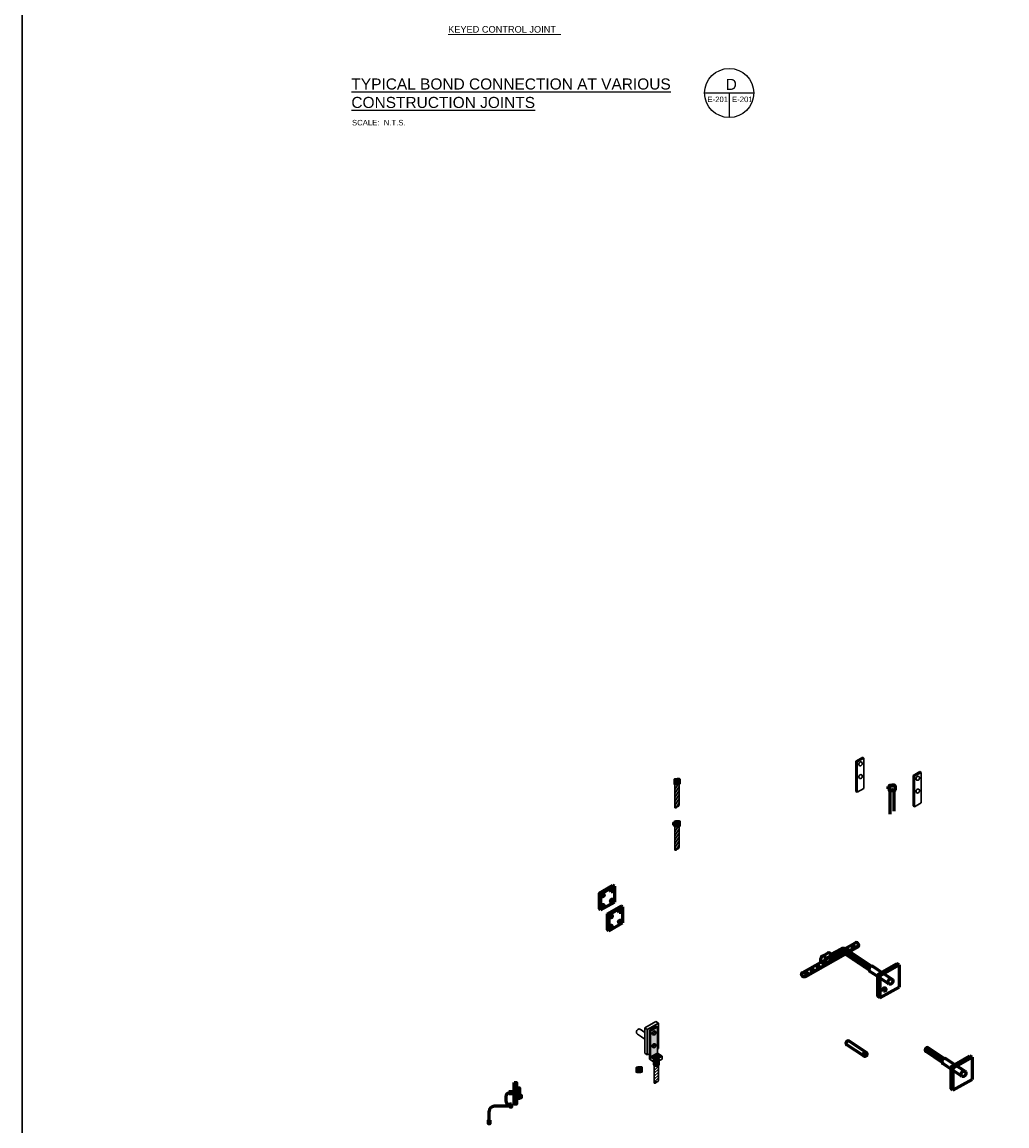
# Model space of a CAD drawing. Header units: inches. Extents: x 294 to 9722, y 170 to 7422.
# Tile 26 of 35: x 6516 to 8119, y 1941 to 3738. Entities that reach past the tile are written whole.
import ezdxf

# ---------------------------------------------------------------- set-up
doc = ezdxf.new("R2010")
doc.units = ezdxf.units.IN
doc.header["$MEASUREMENT"] = 0
for name, color, linetype, lineweight in [('E-ANNO-TEXT', 7, 'Continuous', 25), ('E-GND-GES', 92, 'Continuous', 60), ('E-LPS-COND', 92, 'Continuous', 60), ('G-ANNO-TEXT', 7, 'Continuous', 0)]:
    doc.layers.add(name, color=color, linetype=linetype, lineweight=lineweight)
doc.styles.add("1 2 1'-0", font='arial.ttf', dxfattribs={"height": 3})
doc.styles.get("Standard").update_dxf_attribs({"font": 'arial.ttf'})
pattern_1 = [(75, (6171.745, 1172.293), (-7.485925, 2.005848), []), (165, (6171.745, 1172.293), (-2.005848, -7.485925), [])]

msp = doc.modelspace()

# ---------------------------------------------------------------- hatches: boundary and pattern name
at = {"layer": 'E-GND-GES', "lineweight": 30}
h = msp.add_hatch(color=0, dxfattribs=at)
h.dxf.hatch_style = 1
edge = h.paths.add_edge_path()
edge.add_ellipse((7581.96964, 2498.10991), major_axis=(4.94119, 0.24604), ratio=0.1891321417, start_angle=0, end_angle=178.92087072, ccw=False)
edge.add_line((7586.91083, 2498.46761), (7586.91083, 2506.00639))
edge.add_ellipse((7581.96964, 2505.778), major_axis=(4.94119, 0.24604), ratio=0.1891321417, start_angle=180, end_angle=358.92087072, ccw=False)
edge.add_line((7577.02845, 2505.42031), (7577.02845, 2497.88152))
edge = h.paths.add_edge_path()
edge.add_ellipse((7581.96964, 2498.10991), major_axis=(4.94119, 0.24604), ratio=0.1891321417, start_angle=180, end_angle=538.92087072)
edge.add_line((7577.02845, 2497.88152), (7577.02845, 2497.86388))
h = msp.add_hatch(color=0, dxfattribs=at)
h.dxf.hatch_style = 1
edge = h.paths.add_edge_path()
edge.add_ellipse((7581.96964, 2505.778), major_axis=(3.34505, 0.16656), ratio=0.1891321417, start_angle=0, end_angle=360)
h = msp.add_hatch(dxfattribs=at)
h.set_pattern_fill('ANSI31', color=0, scale=27, angle=194)
h.set_pattern_definition([(239, (5895.476, 1542.4195), (2.8929396, -1.7382535), [])])
edge = h.paths.add_edge_path()
edge.add_ellipse((7581.96964, 2498.10991), major_axis=(4.94119, 0.24604), ratio=0.1891321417, start_angle=226.85530253, end_angle=312.05744982, ccw=False)
edge.add_line((7578.62459, 2497.2598), (7578.62459, 2459.09007))
edge.add_arc((7581.2504, 2458.88491), 2.63381, 72.64210107, 175.53239854, ccw=False)
edge.add_arc((7582.90573, 2463.65469), 2.4177, 248.92035185, 365.55093439)
edge.add_line((7585.31209, 2463.88855), (7585.31417, 2497.58086))
at = {"layer": 'E-GND-GES'}
h = msp.add_hatch(dxfattribs=at)
h.set_pattern_fill('ANSI31', color=0, scale=5.2, angle=121)
h.set_pattern_definition([(166, (6347.3446, 1537.5685), (-0.15724923, -0.63069222), [])])
edge = h.paths.add_edge_path()
edge.add_ellipse((7932.09568, 2495.47503), major_axis=(3.34505, 0.16656), ratio=0.1891321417, start_angle=0, end_angle=360)
at = {"layer": 'E-GND-GES', "lineweight": 30}
h = msp.add_hatch(color=0, dxfattribs=at)
h.dxf.hatch_style = 1
h.paths.add_polyline_path([(7577.02845, 2433.99541), (7575.05941, 2435.30875), (7575.05941, 2431.42418), (7577.02845, 2430.11084)])
h.paths.add_polyline_path([(7577.02845, 2435.84812), (7575.05941, 2435.30875), (7577.02845, 2433.99541)])
h = msp.add_hatch(color=0, dxfattribs=at)
h.dxf.hatch_style = 1
edge = h.paths.add_edge_path()
edge.add_ellipse((7581.96964, 2429.25615), major_axis=(4.94119, 0.24604), ratio=0.1891321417, start_angle=0, end_angle=178.92087072, ccw=False)
edge.add_line((7586.91083, 2429.61385), (7586.91083, 2437.15263))
edge.add_ellipse((7581.96964, 2436.92424), major_axis=(4.94119, 0.24604), ratio=0.1891321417, start_angle=180, end_angle=358.92087072, ccw=False)
edge.add_line((7577.02845, 2436.56654), (7577.02845, 2429.02776))
edge = h.paths.add_edge_path()
edge.add_ellipse((7581.96964, 2429.25615), major_axis=(4.94119, 0.24604), ratio=0.1891321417, start_angle=180, end_angle=538.92087072)
edge.add_line((7577.02845, 2429.02776), (7577.02845, 2429.01011))
h = msp.add_hatch(color=0, dxfattribs=at)
h.dxf.hatch_style = 1
edge = h.paths.add_edge_path()
edge.add_ellipse((7581.96964, 2436.92424), major_axis=(3.34505, 0.16656), ratio=0.1891321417, start_angle=0, end_angle=360)
h = msp.add_hatch(dxfattribs=at)
h.set_pattern_fill('ANSI31', color=0, scale=27, angle=194)
h.set_pattern_definition([(239, (5895.476, 1473.5658), (2.8929396, -1.7382535), [])])
edge = h.paths.add_edge_path()
edge.add_ellipse((7581.96964, 2429.25615), major_axis=(4.94119, 0.24604), ratio=0.1891321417, start_angle=226.85530253, end_angle=312.05744982, ccw=False)
edge.add_line((7578.62459, 2428.40603), (7578.62459, 2390.23631))
edge.add_arc((7581.2504, 2390.03115), 2.63381, 72.64210107, 175.53239854, ccw=False)
edge.add_arc((7582.90573, 2394.80092), 2.4177, 248.92035185, 365.55093439)
edge.add_line((7585.31209, 2395.03479), (7585.31417, 2428.7271))
at = {"layer": 'E-GND-GES'}
h = msp.add_hatch(dxfattribs=at)
h.set_pattern_fill('ANSI31', color=0, scale=12, angle=140)
h.set_pattern_definition([(185, (6171.7453, 1172.2933), (0.1307336, -1.494292), [])])
edge = h.paths.add_edge_path()
edge.add_arc((7852.16859, 2222.2935), 8, 56.29690175, 119.45708408)
edge.add_line((7848.23442, 2229.2593), (7832.29681, 2220.25798))
edge.add_ellipse((7828.68593, 2219.11514), major_axis=(3.78638, 0.09393), ratio=0.9995949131, start_angle=355.21845111, end_angle=376.14767709, ccw=False)
edge.add_line((7832.46696, 2218.89057), (7832.47193, 2218.89338))
edge.add_line((7832.47193, 2218.89338), (7832.47193, 2212.32734))
edge.add_line((7832.47193, 2212.32734), (7849.0009, 2221.66264))
edge.add_arc((7851.95153, 2216.4383), 6, 56.29690175, 119.45708408, ccw=False)
edge.add_line((7855.28087, 2221.42984), (7894.12309, 2195.52227))
edge.add_ellipse((7898.02589, 2197.12114), major_axis=(-2.17242, -4.1537), ratio=0.7989329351, start_angle=216.76940226, end_angle=313.4812668, ccw=False)
edge.add_line((7897.77966, 2201.4874), (7856.6077, 2228.94889))
h = msp.add_hatch(dxfattribs=at)
h.set_pattern_fill('NET', color=0, scale=62, angle=75)
h.set_pattern_definition(pattern_1)
edge = h.paths.add_edge_path()
edge.add_ellipse((7874.19333, 2236.10437), major_axis=(2.20632, -3.33649), ratio=0.7989329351, start_angle=360, end_angle=540)
edge.add_line((7871.98701, 2239.44086), (7854.91329, 2229.80793))
edge.add_arc((7852.16859, 2222.2935), 8, 56.29690175, 69.93490284, ccw=False)
edge.add_line((7856.6077, 2228.94889), (7862.57554, 2224.96837))
edge.add_line((7862.57554, 2224.96837), (7876.39965, 2232.76788))
h = msp.add_hatch(dxfattribs=at)
h.set_pattern_fill('NET', color=0, scale=62, angle=75)
h.set_pattern_definition(pattern_1)
edge = h.paths.add_edge_path()
edge.add_line((7855.7496, 2221.1172), (7855.28087, 2221.42984))
edge.add_arc((7851.95153, 2216.4383), 6, 56.29690175, 119.45708408)
edge.add_line((7849.0009, 2221.66264), (7832.47193, 2212.32734))
edge.add_line((7832.47193, 2212.32734), (7832.47193, 2211.25914))
edge.add_line((7832.47193, 2211.25914), (7823.70867, 2206.30979))
edge.add_line((7823.70867, 2206.30979), (7816.13666, 2207.9303))
edge.add_line((7816.13666, 2207.9303), (7786.27447, 2191.08216))
edge.add_ellipse((7788.16659, 2187.5684), major_axis=(2.20632, -3.33649), ratio=0.7989329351, start_angle=0, end_angle=173.53453794, ccw=False)
edge.add_line((7790.37291, 2184.23191), (7855.7496, 2221.1172))
at = {"layer": 'E-GND-GES', "lineweight": 30}
h = msp.add_hatch(color=0, dxfattribs=at)
h.dxf.hatch_style = 1
h.paths.add_polyline_path([(7537.00489, 2097.29372), (7548.09466, 2103.56708), (7550.0637, 2102.25374), (7550.03554, 2066.38682), (7551.57173, 2067.25583), (7551.57173, 2108.72783), (7533.52339, 2098.51807), (7533.52339, 2057.04607), (7537.00489, 2059.01552)])
h = msp.add_hatch(color=0, dxfattribs=at)
h.dxf.hatch_style = 1
h.paths.add_polyline_path([(7550.0637, 2102.25374), (7538.97394, 2095.98037), (7538.97394, 2053.61464), (7550.03042, 2059.86918)])
edge = h.paths.add_edge_path(flags=16)
edge.add_ellipse((7544.52544, 2092.7528), major_axis=(-1.56414, -2.99067), ratio=0.7989329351, start_angle=329.14922726, end_angle=561.1014418, ccw=False)
edge.add_ellipse((7544.52544, 2092.7528), major_axis=(-1.56414, -2.99067), ratio=0.7989329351, start_angle=201.1014418, end_angle=329.14922726, ccw=False)
edge = h.paths.add_edge_path(flags=16)
edge.add_ellipse((7544.52544, 2072.0168), major_axis=(-1.56414, -2.99067), ratio=0.7989329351, start_angle=202.51259684, end_angle=328.97539206, ccw=False)
edge.add_ellipse((7544.52544, 2072.0168), major_axis=(-1.56414, -2.99067), ratio=0.7989329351, start_angle=328.97539206, end_angle=562.51259684, ccw=False)
at = {"layer": 'E-GND-GES'}
h = msp.add_hatch(dxfattribs=at)
h.set_pattern_fill('ANSI31', color=0, scale=9.1, angle=60)
h.set_pattern_definition([(105, (6330.6818, 1071.4648), (-1.0987406, -0.29440666), [])])
edge = h.paths.add_edge_path()
edge.add_ellipse((8016.8651, 2046.9199), major_axis=(-2.17242, -4.1537), ratio=0.7989329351, start_angle=216.76940226, end_angle=313.4812668, ccw=False)
edge.add_line((8014.52406, 2052.68338), (7990.4728, 2068.72546))
edge.add_ellipse((7988.84348, 2065.61018), major_axis=(-1.62932, -3.11528), ratio=0.7989329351, start_angle=180, end_angle=360)
edge.add_line((7987.21416, 2062.49491), (8012.9623, 2045.32103))
at = {"layer": 'E-GND-GES', "lineweight": 30}
h = msp.add_hatch(color=0, dxfattribs=at)
h.dxf.hatch_style = 1
edge = h.paths.add_edge_path()
edge.add_line((7550.0637, 2059.88801), (7538.97394, 2053.61464))
edge.add_line((7538.97394, 2053.61464), (7543.78885, 2050.40312))
edge.add_ellipse((7548.29473, 2049.61365), major_axis=(4.63216, 0), ratio=0.7348932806, start_angle=37.11612019, end_angle=166.59024122, ccw=False)
edge.add_line((7551.98848, 2051.66782), (7557.61552, 2054.85098))
edge.add_line((7557.61552, 2054.85098), (7550.0637, 2059.88801))
h = msp.add_hatch(color=0, dxfattribs=at)
h.dxf.hatch_style = 1
edge = h.paths.add_edge_path()
edge.add_ellipse((7548.29473, 2049.61365), major_axis=(4.63216, 0), ratio=0.7348932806, start_angle=37.11612019, end_angle=166.59024122)
edge.add_line((7543.78885, 2050.40312), (7544.95, 2049.62863))
edge.add_ellipse((7548.29473, 2049.61365), major_axis=(3.34479, 0), ratio=0.7348932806, start_angle=36.93466646, end_angle=179.65066297, ccw=False)
edge.add_line((7550.96829, 2051.09071), (7551.98848, 2051.66782))
edge = h.paths.add_edge_path()
edge.add_ellipse((7548.29473, 2049.61365), major_axis=(3.34479, 0), ratio=0.7348932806, start_angle=36.93466646, end_angle=179.65066297)
edge.add_line((7544.95, 2049.62863), (7546.52576, 2048.57761))
edge.add_line((7546.52576, 2048.57761), (7550.96829, 2051.09071))
h = msp.add_hatch(color=0, dxfattribs=at)
h.dxf.hatch_style = 1
edge = h.paths.add_edge_path()
edge.add_ellipse((7520.47572, 2029.1389), major_axis=(4.94119, 0.24604), ratio=0.1891321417, start_angle=0, end_angle=178.92087072, ccw=False)
edge.add_line((7525.41691, 2029.38493), (7525.41691, 2037.03538))
edge.add_ellipse((7520.47572, 2036.80699), major_axis=(4.94119, 0.24604), ratio=0.1891321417, start_angle=180, end_angle=358.92087072, ccw=False)
edge.add_line((7515.53453, 2036.56095), (7515.53453, 2028.9105))
edge = h.paths.add_edge_path()
edge.add_ellipse((7520.47572, 2029.1389), major_axis=(4.94119, 0.24604), ratio=0.1891321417, start_angle=180, end_angle=538.92087072)
edge.add_line((7515.53453, 2028.9105), (7515.53453, 2028.89286))
h = msp.add_hatch(color=0, dxfattribs=at)
h.dxf.hatch_style = 1
edge = h.paths.add_edge_path()
edge.add_ellipse((7520.47572, 2036.80699), major_axis=(3.34505, 0.16656), ratio=0.1891321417, start_angle=0, end_angle=360)
h = msp.add_hatch(color=0, dxfattribs=at)
h.dxf.hatch_style = 1
edge = h.paths.add_edge_path()
edge.add_line((7552.92689, 2047.57951), (7546.52576, 2043.95845))
edge.add_line((7546.52576, 2043.95845), (7543.66256, 2045.86819))
edge.add_line((7543.66256, 2045.86819), (7543.66256, 2041.85861))
edge.add_ellipse((7548.29473, 2041.85861), major_axis=(4.63216, 0), ratio=0.7348932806, start_angle=180, end_angle=223.7736179)
edge.add_ellipse((7548.29473, 2041.85861), major_axis=(4.63216, 0), ratio=0.7348932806, start_angle=223.7736179, end_angle=316.2152441)
edge.add_ellipse((7548.29473, 2041.85861), major_axis=(4.63216, 0), ratio=0.7348932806, start_angle=316.2152441, end_angle=360)
edge.add_line((7552.92689, 2041.85861), (7552.92689, 2047.57951))
h = msp.add_hatch(dxfattribs=at)
h.set_pattern_fill('ANSI31', color=0, scale=27)
h.set_pattern_definition([(45, (5962.0074, 1069.4122), (-2.3864854, 2.3864854), [])])
edge = h.paths.add_edge_path()
edge.add_ellipse((7548.29473, 2041.85861), major_axis=(4.63216, 0), ratio=0.7348932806, start_angle=223.7736179, end_angle=316.2152441, ccw=False)
edge.add_line((7544.94994, 2039.50359), (7544.94994, 2011.12286))
edge.add_arc((7547.57575, 2010.9177), 2.63381, 72.64210107, 175.53239854, ccw=False)
edge.add_arc((7549.23108, 2015.68748), 2.4177, 248.92035185, 365.55093439)
edge.add_line((7551.63744, 2015.92134), (7551.63889, 2039.50311))
at = {"layer": 'E-GND-GES'}
h = msp.add_hatch(color=0, dxfattribs=at)
h.dxf.hatch_style = 1
h.paths.add_polyline_path([(7317.01218, 1977.00807), (7320.74874, 1977.00807), (7320.74874, 2012.26566), (7317.01218, 2012.26566)])
h = msp.add_hatch(color=0, dxfattribs=at)
h.dxf.hatch_style = 1
h.paths.add_polyline_path([(7315.12374, 1997.13687), (7308.1383, 1997.13687), (7308.1383, 1993.38687), (7315.12374, 1993.38687)])
h.paths.add_polyline_path([(7317.01218, 1997.13687), (7315.12374, 1997.13687), (7315.12374, 1993.38687), (7317.01218, 1993.38687)])
h = msp.add_hatch(color=0, dxfattribs=at)
h.dxf.hatch_style = 1
h.paths.add_polyline_path([(7312.59249, 1971.97242), (7312.59249, 1977.52576), (7311.40402, 1974.74909), (7311.40402, 1971.97242)])
h.paths.add_polyline_path([(7312.59249, 1977.52576), (7311.40402, 1977.52576), (7311.40402, 1974.74909)], flags=17)
h.paths.add_polyline_path([(7311.40402, 1974.74909), (7311.40402, 1977.52576), (7310.21556, 1977.52576), (7310.21556, 1971.97242)])
h.paths.add_polyline_path([(7311.37318, 1971.97242, -0.0151483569), (7311.40402, 1974.74909), (7310.21556, 1971.97242)])
h = msp.add_hatch(color=0, dxfattribs=at)
h.dxf.hatch_style = 1
h.paths.add_polyline_path([(7311.40402, 1971.97242), (7311.40402, 1974.74909), (7310.21556, 1971.97242)])
h = msp.add_hatch(color=0, dxfattribs=at)
h.dxf.hatch_style = 1
h.paths.add_polyline_path([(7277.27743, 1944.97242), (7277.27743, 1950.52576), (7276.08896, 1947.74909), (7276.08896, 1944.97242)])
h.paths.add_polyline_path([(7277.27743, 1950.52576), (7276.08896, 1950.52576), (7276.08896, 1947.74909)], flags=17)
h.paths.add_polyline_path([(7276.08896, 1947.74909), (7276.08896, 1950.52576), (7274.90049, 1950.52576), (7274.90049, 1944.97242)])
h.paths.add_polyline_path([(7276.05811, 1944.97242, -0.0151483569), (7276.08896, 1947.74909), (7274.90049, 1944.97242)])
h = msp.add_hatch(color=0, dxfattribs=at)
h.dxf.hatch_style = 1
h.paths.add_polyline_path([(7276.08896, 1944.97242), (7276.08896, 1947.74909), (7274.90049, 1944.97242)])

# ---------------------------------------------------------------- linework, layer by layer
at = {"layer": 'E-ANNO-TEXT', "color": 0}
for p, q in [((7626.90585, 3622.48058), (7706.90585, 3622.48058)), ((7666.90585, 3622.48058), (7666.90585, 3582.48058))]:
    msp.add_line(p, q, dxfattribs=at)
msp.add_circle((7666.90585, 3622.48058), 40, dxfattribs=at)
at = {"layer": 'E-GND-GES', "color": 0, "lineweight": 30}
for p, q in [((7873.12717, 2535.24702), (7884.21693, 2541.52038)), ((7875.09621, 2533.93368), (7873.12717, 2535.24702)), ((7873.12717, 2535.24702), (7873.12717, 2485.78457)), ((7875.09621, 2533.93368), (7886.18597, 2540.20704)), ((7875.09621, 2533.93368), (7875.09621, 2484.47123)), ((7886.18597, 2540.20704), (7884.21693, 2541.52038)), ((7886.18597, 2540.20704), (7886.18597, 2490.74459)), ((7966.15962, 2511.70885), (7977.24939, 2517.98222)), ((7968.12867, 2510.39551), (7979.21843, 2516.66888)), ((7979.21843, 2516.66888), (7977.24939, 2517.98222)), ((7979.21843, 2516.66888), (7979.21843, 2467.20642)), ((7577.02845, 2505.54961), (7577.02845, 2497.86388)), ((7578.62459, 2459.09007), (7578.62459, 2497.2598)), ((7585.31209, 2463.88855), (7585.31417, 2497.58086)), ((7586.91083, 2506.02404), (7586.91083, 2498.35595)), ((7968.12867, 2510.39551), (7966.15962, 2511.70885)), ((7966.15962, 2511.70885), (7966.15962, 2462.2464)), ((7968.12867, 2510.39551), (7968.12867, 2460.93306)), ((7875.09621, 2484.47123), (7873.12717, 2485.78457)), ((7875.09621, 2484.47123), (7886.18597, 2490.74459)), ((7927.1545, 2492.5462), (7925.18545, 2493.85954)), ((7927.1545, 2488.66162), (7925.18545, 2489.97497)), ((7968.12867, 2460.93306), (7966.15962, 2462.2464)), ((7968.12867, 2460.93306), (7979.21843, 2467.20642)), ((7575.05087, 2435.30641), (7577.04512, 2435.85268)), ((7577.02845, 2433.99541), (7575.05941, 2435.30875)), ((7575.05941, 2435.30875), (7575.05941, 2431.42418)), ((7577.02845, 2430.11084), (7575.05941, 2431.42418)), ((7577.02845, 2436.69585), (7577.02845, 2429.01011)), ((7578.62459, 2390.23631), (7578.62459, 2428.40603)), ((7585.31209, 2395.03479), (7585.31417, 2428.7271)), ((7586.91083, 2437.17028), (7586.91083, 2429.50219)), ((7529.58531, 2101.14476), (7547.63365, 2111.35451)), ((7533.52339, 2098.51807), (7551.57173, 2108.72783)), ((7537.00489, 2097.29372), (7548.09466, 2103.56708)), ((7538.97394, 2095.98037), (7550.0637, 2102.25374)), ((7551.57173, 2108.72783), (7547.63365, 2111.35451)), ((7550.0637, 2102.25374), (7548.09466, 2103.56708)), ((7550.0637, 2102.25374), (7550.03042, 2059.86918)), ((7551.57173, 2108.72783), (7551.57173, 2067.25583)), ((7524.02079, 2086.57973), (7517.52597, 2090.91174)), ((7529.58531, 2093.6254), (7521.69702, 2098.88685)), ((7529.58531, 2082.86822), (7524.02079, 2086.57973)), ((7533.52339, 2098.51807), (7529.58531, 2101.14476)), ((7529.58531, 2101.14476), (7529.58531, 2059.67276)), ((7533.52339, 2098.51807), (7533.52339, 2057.04607)), ((7538.97394, 2095.98037), (7537.00489, 2097.29372)), ((7537.00489, 2097.29372), (7537.00489, 2050.30882)), ((7538.97394, 2095.98037), (7538.97394, 2048.99548)), ((7550.02667, 2066.3818), (7551.57173, 2067.25583)), ((7533.52339, 2057.04607), (7529.58531, 2059.67276)), ((7533.52339, 2057.04607), (7537.00489, 2059.01552)), ((7538.97394, 2048.99548), (7537.00489, 2050.30882)), ((7538.97394, 2053.61464), (7550.0637, 2059.88801)), ((7546.52576, 2048.57761), (7538.97394, 2053.61464)), ((7546.52576, 2043.95845), (7538.97394, 2048.99548)), ((7543.66256, 2045.86819), (7543.66256, 2049.61365)), ((7546.52576, 2048.57761), (7557.61552, 2054.85098)), ((7546.52576, 2043.95845), (7557.61552, 2050.23181)), ((7546.52576, 2043.95845), (7546.52576, 2048.57761)), ((7557.61552, 2054.85098), (7550.0637, 2059.88801)), ((7552.92689, 2047.57951), (7552.92689, 2049.61365)), ((7557.61552, 2050.23181), (7557.61552, 2054.85098)), ((7515.53453, 2036.57859), (7515.53453, 2028.89286)), ((7525.41691, 2037.05302), (7525.41691, 2029.38493)), ((7543.66256, 2045.86819), (7543.66256, 2041.85861)), ((7544.94994, 2011.12286), (7544.94994, 2039.50359)), ((7551.63744, 2015.92134), (7551.63889, 2039.50311)), ((7552.92689, 2047.57951), (7552.92689, 2041.85861))]:
    msp.add_line(p, q, dxfattribs=at)
at = {"layer": 'E-GND-GES', "color": 0, "lineweight": 20}
msp.add_line((7925.17692, 2493.8572), (7927.17116, 2494.40347), dxfattribs=at)
at = {"layer": 'E-GND-GES', "color": 0}
for p, q in [((7925.18545, 2493.85954), (7925.18545, 2489.97497)), ((7927.1545, 2495.24664), (7927.1545, 2487.5609)), ((7928.75064, 2448.7871), (7928.75064, 2486.95682)), ((7935.43814, 2453.58558), (7935.44021, 2487.27788)), ((7937.03687, 2495.72106), (7937.03687, 2488.05297)), ((7455.02586, 2320.42936), (7477.58628, 2333.19156)), ((7455.02586, 2320.42936), (7455.02586, 2294.50936)), ((7457.48716, 2318.78768), (7455.02586, 2320.42936)), ((7457.48716, 2318.78768), (7480.04758, 2331.54988)), ((7457.48716, 2318.78768), (7457.48716, 2292.86768)), ((7480.04758, 2331.54988), (7477.58628, 2333.19156)), ((7480.04758, 2331.54988), (7480.04758, 2305.62988)), ((7457.48716, 2292.86768), (7480.04758, 2305.62988)), ((7468.35812, 2286.74266), (7490.91854, 2299.50486)), ((7493.37984, 2297.86318), (7490.91854, 2299.50486)), ((7457.48716, 2292.86768), (7455.02586, 2294.50936)), ((7468.35812, 2286.74266), (7468.35812, 2260.82266)), ((7470.81942, 2285.10098), (7468.35812, 2286.74266)), ((7470.81942, 2285.10098), (7493.37984, 2297.86318)), ((7470.81942, 2285.10098), (7470.81942, 2259.18098)), ((7493.37984, 2297.86318), (7493.37984, 2271.94318)), ((7470.81942, 2259.18098), (7493.37984, 2271.94318)), ((7470.81942, 2259.18098), (7468.35812, 2260.82266)), ((7816.13666, 2207.9303), (7871.98701, 2239.44086)), ((7832.29681, 2220.25798), (7848.23442, 2229.2593)), ((7855.7496, 2221.1172), (7876.39965, 2232.76788)), ((7897.77966, 2201.4874), (7856.6077, 2228.94889)), ((7790.37291, 2184.23191), (7855.7496, 2221.1172)), ((7816.13666, 2207.9303), (7816.13666, 2214.07264)), ((7818.1072, 2217.48968), (7826.76728, 2222.38076)), ((7823.70867, 2213.94402), (7832.47193, 2218.89338)), ((7823.70867, 2206.30979), (7823.70867, 2213.94402)), ((7823.70867, 2206.30979), (7832.47193, 2211.25914)), ((7832.47193, 2212.32734), (7849.0009, 2221.66264)), ((7832.47193, 2211.25914), (7832.47193, 2218.89338)), ((7894.12309, 2195.52227), (7855.28087, 2221.42984)), ((7785.96027, 2190.90489), (7816.13666, 2207.9303)), ((7816.13666, 2207.9303), (7823.70867, 2206.30979)), ((7902.61891, 2188.45492), (7895.85347, 2192.96743)), ((7908.67985, 2195.61769), (7900.19831, 2201.27484)), ((7908.41528, 2187.98463), (7939.7492, 2205.70991)), ((7931.29581, 2180.53295), (7908.67985, 2195.61769)), ((7911.83376, 2185.70453), (7943.16768, 2203.4298)), ((7943.16768, 2203.4298), (7939.7492, 2205.70991)), ((7943.16768, 2203.4298), (7943.16768, 2167.4298)), ((7926.95097, 2172.22555), (7902.61891, 2188.45492)), ((7911.83376, 2185.70453), (7908.41528, 2187.98463)), ((7908.41528, 2187.98463), (7908.41528, 2151.98463)), ((7911.83376, 2185.70453), (7911.83376, 2149.70453)), ((7911.83376, 2149.70453), (7943.16768, 2167.4298)), ((7911.83376, 2149.70453), (7908.41528, 2151.98463)), ((7886.47884, 2054.71626), (7858.19193, 2073.5835)), ((7889.73747, 2060.94682), (7861.45056, 2079.81405)), ((8016.61886, 2051.28616), (7990.4728, 2068.72546)), ((8012.9623, 2045.32103), (7987.21416, 2062.49491)), ((8027.51906, 2045.41645), (8019.03752, 2051.0736)), ((8027.25449, 2037.78339), (8058.58841, 2055.50867)), ((8030.67296, 2035.50329), (8062.00689, 2053.22856)), ((8062.00689, 2053.22856), (8058.58841, 2055.50867)), ((8062.00689, 2053.22856), (8062.00689, 2017.22856)), ((8021.45811, 2038.25368), (8014.69268, 2042.76619)), ((8045.79018, 2022.02431), (8021.45811, 2038.25368)), ((8030.67296, 2035.50329), (8027.25449, 2037.78339)), ((8027.25449, 2037.78339), (8027.25449, 2001.78339)), ((8050.13502, 2030.33171), (8027.51906, 2045.41645)), ((8030.67296, 2035.50329), (8030.67296, 1999.50329)), ((8030.67296, 1999.50329), (8062.00689, 2017.22856)), ((7317.01218, 1997.13687), (7308.1383, 1997.13687)), ((7308.1383, 1997.13687), (7308.1383, 1993.38687)), ((7310.66039, 1995.13687), (7309.32161, 1995.13689)), ((8030.67296, 1999.50329), (8027.25449, 2001.78339)), ((7303.3215, 1989.13701), (7303.32145, 1982.15727)), ((7317.01218, 1993.38687), (7308.1383, 1993.38687)), ((7309.31524, 1976.15716), (7311.65699, 1976.15625)), ((7325.74422, 1989.92516), (7320.74874, 1989.92516)), ((7325.74422, 1988.67516), (7320.74874, 1988.67516)), ((7321.99422, 1989.92516), (7321.15603, 1988.67516)), ((7323.24422, 1989.92516), (7322.40603, 1988.67516)), ((7324.49422, 1989.92516), (7323.65603, 1988.67516)), ((7325.74422, 1989.92516), (7324.90603, 1988.67516)), ((7325.74422, 1990.34158), (7328.04944, 1990.34158)), ((7325.74422, 1989.92516), (7325.74422, 1988.67516)), ((7325.74422, 1988.22313), (7328.04944, 1988.22313)), ((7276.08896, 1947.74909), (7276.08896, 1965.34284)), ((7311.42174, 1973.34284), (7284.08896, 1973.34284))]:
    msp.add_line(p, q, dxfattribs=at)
at = {"layer": 'E-GND-GES', "color": 0, "lineweight": 30}
msp.add_lwpolyline([(6516.07421, 7421.71644), (9721.51127, 7421.71644), (9721.51127, 169.76903), (6516.07421, 169.76903)], close=True, dxfattribs=at)
at = {"layer": 'E-GND-GES', "color": 0}
for points in [[(7317.01218, 2012.26566), (7320.74874, 2012.26566), (7320.74874, 1977.00807), (7317.01218, 1977.00807)], [(7320.74874, 2003.46457), (7325.74422, 2003.46457), (7325.74422, 1985.80916), (7320.74874, 1985.80916)], [(7325.74422, 1991.36672), (7328.04944, 1991.36672), (7328.04944, 1987.2336), (7325.74422, 1987.2336)]]:
    msp.add_lwpolyline(points, close=True, dxfattribs=at)
at = {"layer": 'E-GND-GES', "color": 0, "lineweight": 30}
for centre, radius, start, end in [((7581.2504, 2458.88491), 2.63381, 72.64210107, 175.53239854), ((7579.32755, 2461.72631), 2.72835, 255.06932287, 353.10517674), ((7582.90573, 2463.65469), 2.4177, 248.92035185, 5.5509344), ((7581.2504, 2390.03115), 2.63381, 72.64210107, 175.53239854), ((7579.32755, 2392.87255), 2.72835, 255.06932287, 353.10517674), ((7582.90573, 2394.80092), 2.4177, 248.92035185, 5.5509344), ((7541.60227, 2094.59785), 3.7884, 275.3781414, 21.60612235), ((7541.53332, 2073.86306), 3.7884, 275.3781414, 21.60612235), ((7547.57575, 2010.9177), 2.63381, 72.64210107, 175.53239854), ((7545.6529, 2013.7591), 2.72835, 255.06932287, 353.10517674), ((7549.23108, 2015.68748), 2.4177, 248.92035185, 5.5509344)]:
    msp.add_arc(centre, radius, start, end, dxfattribs=at)
at = {"layer": 'E-GND-GES', "color": 0}
for centre, radius, start, end in [((7852.16859, 2222.2935), 8, 56.29690175, 119.45708408), ((7851.95153, 2216.4383), 6, 56.29690175, 119.45708408), ((7309.3215, 1989.13689), 6, 89.99889216, 179.99889216), ((7309.32145, 1982.15716), 6, 179.99889216, 269.94077239), ((7284.08896, 1965.34284), 8, 90, 180)]:
    msp.add_arc(centre, radius, start, end, dxfattribs=at)
at = {"layer": 'E-GND-GES', "color": 0, "lineweight": 30}
for centre, major_axis, ratio in [((7880.64771, 2530.70611), (-1.56414, -2.99067), 0.7989329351), ((7581.96964, 2505.778), (4.94119, 0.24604), 0.1891321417), ((7581.96964, 2498.10991), (4.94119, 0.24604), 0.1891321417), ((7581.96964, 2505.778), (3.34505, 0.16656), 0.1891321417), ((7880.64771, 2509.97011), (-1.56414, -2.99067), 0.7989329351), ((7973.68017, 2507.16794), (-1.56414, -2.99067), 0.7989329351), ((7973.68017, 2486.43194), (-1.56414, -2.99067), 0.7989329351), ((7581.96964, 2436.92424), (4.94119, 0.24604), 0.1891321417), ((7581.96964, 2429.25615), (4.94119, 0.24604), 0.1891321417), ((7581.96964, 2436.92424), (3.34505, 0.16656), 0.1891321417), ((7544.52544, 2092.7528), (-1.56414, -2.99067), 0.7989329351), ((7544.52544, 2072.0168), (-1.56414, -2.99067), 0.7989329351), ((7548.29473, 2049.61365), (4.63216, 0), 0.7348932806), ((7548.29473, 2049.61365), (3.34479, 0), 0.7348932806), ((7520.47572, 2036.80699), (4.94119, 0.24604), 0.1891321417), ((7520.47572, 2029.1389), (4.94119, 0.24604), 0.1891321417), ((7520.47572, 2036.80699), (3.34505, 0.16656), 0.1891321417)]:
    msp.add_ellipse(centre, major_axis=major_axis, ratio=ratio, dxfattribs=at)
at = {"layer": 'E-GND-GES', "color": 0}
for centre, major_axis, ratio in [((7932.09568, 2495.47503), (4.94119, 0.24604), 0.1891321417), ((7932.09568, 2487.80694), (4.94119, 0.24604), 0.1891321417), ((7932.09568, 2495.47503), (3.34505, 0.16656), 0.1891321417), ((7460.90121, 2316.49075), (-1.30345, -2.49222), 0.7989329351), ((7475.9415, 2324.99888), (-1.30345, -2.49222), 0.7989329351), ((7460.90121, 2299.21075), (-1.30345, -2.49222), 0.7989329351), ((7475.9415, 2307.71888), (-1.30345, -2.49222), 0.7989329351), ((7474.23348, 2282.80405), (-1.30345, -2.49222), 0.7989329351), ((7489.27376, 2291.31218), (-1.30345, -2.49222), 0.7989329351), ((7474.23348, 2265.52405), (-1.30345, -2.49222), 0.7989329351), ((7489.27376, 2274.03218), (-1.30345, -2.49222), 0.7989329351), ((7788.16659, 2187.5684), (2.20632, -3.33649), 0.7989329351), ((7929.12339, 2176.37925), (-2.17242, -4.1537), 0.7989329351), ((7919.52732, 2163.38066), (-1.35776, -2.59606), 0.7989329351), ((7888.10816, 2057.83154), (-1.62932, -3.11528), 0.7989329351), ((8047.9626, 2026.17801), (-2.17242, -4.1537), 0.7989329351)]:
    msp.add_ellipse(centre, major_axis=major_axis, ratio=ratio, dxfattribs=at)
for centre, major_axis, ratio, start_param, end_param in [((7874.19333, 2236.10437), (2.20632, -3.33649), 0.7989329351, 6.1703417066, 9.4247779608), ((7819.92267, 2214.16579), (3.79137, 0.09406), 0.9982769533, 6.1997315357, 9.4247779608), ((7828.68593, 2219.11514), (3.78638, 0.09393), 0.9995949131, 6.1997315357, 8.3602075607), ((7898.02589, 2197.12114), (-2.17242, -4.1537), 0.7989329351, 2.9714347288, 6.2831853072), ((7859.82125, 2076.69877), (-1.62932, -3.11528), 0.7989329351, 2.9714347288, 6.2831853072), ((7988.84348, 2065.61018), (-1.62932, -3.11528), 0.7989329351, 2.9714347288, 6.2831853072), ((8016.8651, 2046.9199), (-2.17242, -4.1537), 0.7989329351, 2.9714347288, 6.2831853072)]:
    msp.add_ellipse(centre, major_axis=major_axis, ratio=ratio, start_param=start_param, end_param=end_param, dxfattribs=at)
at = {"layer": 'E-GND-GES', "color": 0, "lineweight": 30}
for centre, major_axis, ratio, start_param in [((7519.6115, 2094.8993), (-2.08552, -3.98755), 0.7989329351, 2.9714347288), ((7548.29473, 2041.85861), (4.63216, 0), 0.7348932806, 3.1415926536)]:
    msp.add_ellipse(centre, major_axis=major_axis, ratio=ratio, start_param=start_param, end_param=6.2831853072, dxfattribs=at)
at = {"layer": 'E-LPS-COND', "color": 0}
for p, q in [((7312.59249, 1977.52576), (7310.21556, 1971.97242)), ((7277.27743, 1950.52576), (7274.90049, 1944.97242))]:
    msp.add_line(p, q, dxfattribs=at)
for points in [[(7312.59249, 1977.52576), (7312.59249, 1971.97242), (7310.21556, 1971.97242), (7310.21556, 1977.52576)], [(7277.27743, 1950.52576), (7277.27743, 1944.97242), (7274.90049, 1944.97242), (7274.90049, 1950.52576)]]:
    msp.add_lwpolyline(points, close=True, dxfattribs=at)
at = {"layer": 'G-ANNO-TEXT', "color": 0}
msp.add_line((7209.48412, 3717.73395, 12.31883), (7393.03165, 3717.73395, 12.31883), dxfattribs=at)

# ---------------------------------------------------------------- texts
at = {"layer": 'E-ANNO-TEXT', "color": 0, "attachment_point": 1}
for s, width, insert, char_height in [('{\\LTYPICAL BOND CONNECTION AT VARIOUS^I\\PCONSTRUCTION JOINTS}', 647.0061382, (7051.99979, 3646.12862), 18), ('D', 20.9962886, (7661.11587, 3645.50486), 18), ('E-201', 35.4157189, (7631.4747, 3616.66277), 9), ('E-201', 35.4157189, (7671.4747, 3616.66277), 9), ('SCALE:  N.T.S.', 103.0824088, (7052.94725, 3578.72952), 9)]:
    msp.add_mtext_dynamic_manual_height_columns(s, width=width, gutter_width=48, heights=[0], dxfattribs=dict(at, insert=insert, char_height=char_height))
at = {"layer": 'G-ANNO-TEXT', "color": 0, "linetype": 'Continuous', "lineweight": 13, "insert": (7209.43922, 3720.57758, -3.51967), "char_height": 13.5, "attachment_point": 7, "line_spacing_factor": 0.72, "style": "1 2 1'-0"}
msp.add_mtext('\\fArial|b0|i0|c00|p39;\\H0.79375x;KEYED CONTROL JOINT', dxfattribs=at)

doc.saveas('drawing.dxf')
